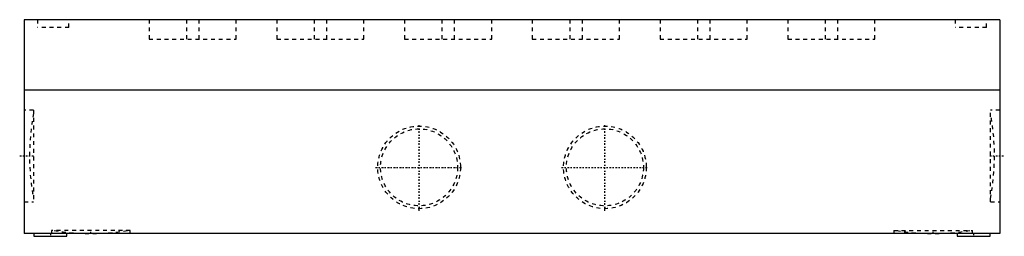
# Model space of a CAD drawing. Extents: x -127 to 127, y -56 to 0.
import ezdxf

# ---------------------------------------------------------------- set-up
doc = ezdxf.new("R2010")
doc.units = 0
doc.linetypes.add('CENTER', pattern=[1.5, 0.45, -0.5, 0.05, -0.5])
doc.linetypes.add('DASHED', pattern=[2, 1, -1])
for name, color, linetype in [('AM_0', 7, 'CONTINUOUS'), ('AM_3', 7, 'DASHED'), ('AM_7', 7, 'CENTER')]:
    doc.layers.add(name, color=color, linetype=linetype)

msp = doc.modelspace()

# ---------------------------------------------------------------- linework, layer by layer
at = {"layer": 'AM_0', "color": 7, "linetype": 'CONTINUOUS'}
for p, q in [((-126, 0), (-126, -55.3)), ((126, 0), (-126, 0)), ((126, 0), (126, -55.3)), ((126, -18.25), (-126, -18.25)), ((126, -55.3), (-126, -55.3)), ((-123.5, -55.3), (-123.5, -56)), ((-115, -56), (-115, -55.3)), ((115, -55.3), (115, -56)), ((123.5, -56), (123.5, -55.3)), ((-123.5, -56), (-115, -56)), ((115, -56), (123.5, -56))]:
    msp.add_line(p, q, dxfattribs=at)
at = {"layer": 'AM_3', "color": 6, "linetype": 'DASHED'}
for p, q in [((-122.55, 0), (-122.55, -2)), ((-93.75, 0), (-93.75, -5)), ((-84.1, 0), (-84.1, -5)), ((-80.9, 0), (-80.9, -5)), ((-60.75, 0), (-60.75, -5)), ((-51.1, 0), (-51.1, -5)), ((-47.9, 0), (-47.9, -5)), ((-27.75, 0), (-27.75, -5)), ((-18.1, 0), (-18.1, -5)), ((-14.9, 0), (-14.9, -5)), ((5.25, 0), (5.25, -5)), ((14.9, 0), (14.9, -5)), ((18.1, 0), (18.1, -5)), ((38.25, 0), (38.25, -5)), ((47.9, 0), (47.9, -5)), ((51.1, 0), (51.1, -5)), ((71.25, 0), (71.25, -5)), ((80.9, 0), (80.9, -5)), ((84.1, 0), (84.1, -5)), ((114.45, 0), (114.45, -2)), ((-114.45, -2), (-122.55, -2)), ((-114.45, -2), (-114.45, 0)), ((-71.25, -5), (-71.25, 0)), ((-38.25, -5), (-38.25, 0)), ((-5.25, -5), (-5.25, 0)), ((27.75, -5), (27.75, 0)), ((60.75, -5), (60.75, 0)), ((93.75, -5), (93.75, 0)), ((122.55, -2), (114.45, -2)), ((122.55, -2), (122.55, 0)), ((-93.75, -5), (-71.25, -5)), ((-60.75, -5), (-38.25, -5)), ((-27.75, -5), (-5.25, -5)), ((5.25, -5), (27.75, -5)), ((38.25, -5), (60.75, -5)), ((71.25, -5), (93.75, -5)), ((-123.6126, -23.4114), (-126, -23.4114)), ((-123.6126, -23.4114), (-123.6126, -47.0888)), ((126, -23.4114), (123.6126, -23.4114)), ((123.6126, -47.0888), (123.6126, -23.4114)), ((-126, -47.0888), (-123.6126, -47.0888)), ((123.6126, -47.0888), (126, -47.0888)), ((-118.9762, -54.55), (-118.9762, -55.3)), ((-98.6238, -54.55), (-118.9762, -54.55)), ((-98.6238, -55.3), (-98.6238, -54.55)), ((98.6238, -54.55), (98.6238, -55.3)), ((98.6238, -54.55), (118.9762, -54.55)), ((118.9762, -55.3), (118.9762, -54.55))]:
    msp.add_line(p, q, dxfattribs=at)
for centre, radius in [((-24, -38.2), 10.6892), ((24, -38.2), 10.6892), ((-24, -38.2), 9.95492), ((24, -38.2), 9.95492)]:
    msp.add_circle(centre, radius, dxfattribs=at)
for centre, start, end in [((-64.6295, -35.2501), 169.4362911, 190.5637089), ((64.6295, -35.2501), 349.4362911, 10.5637089), ((-108.8, 4.7011), 260.9379452, 279.0620548), ((108.8, 4.7011), 260.9379452, 279.0620548)]:
    msp.add_arc(centre, 60, start, end, dxfattribs=at)
at = {"layer": 'AM_7', "color": 4, "linetype": 'CENTER'}
for p, q in [((-24, -49.42366), (-24, -26.97634)), ((24, -49.42366), (24, -26.97634)), ((-127.16937, -35.2501), (-123.44323, -35.2501)), ((123.44323, -35.2501), (127.16937, -35.2501)), ((-35.22366, -38.2), (-12.77634, -38.2)), ((12.77634, -38.2), (35.22366, -38.2)), ((-119.25, -55.265), (-119.25, -56.035)), ((-108.8, -55.3375), (-108.8, -54.5125)), ((108.8, -55.3375), (108.8, -54.5125)), ((119.25, -55.265), (119.25, -56.035))]:
    msp.add_line(p, q, dxfattribs=at)

doc.saveas('drawing.dxf')
